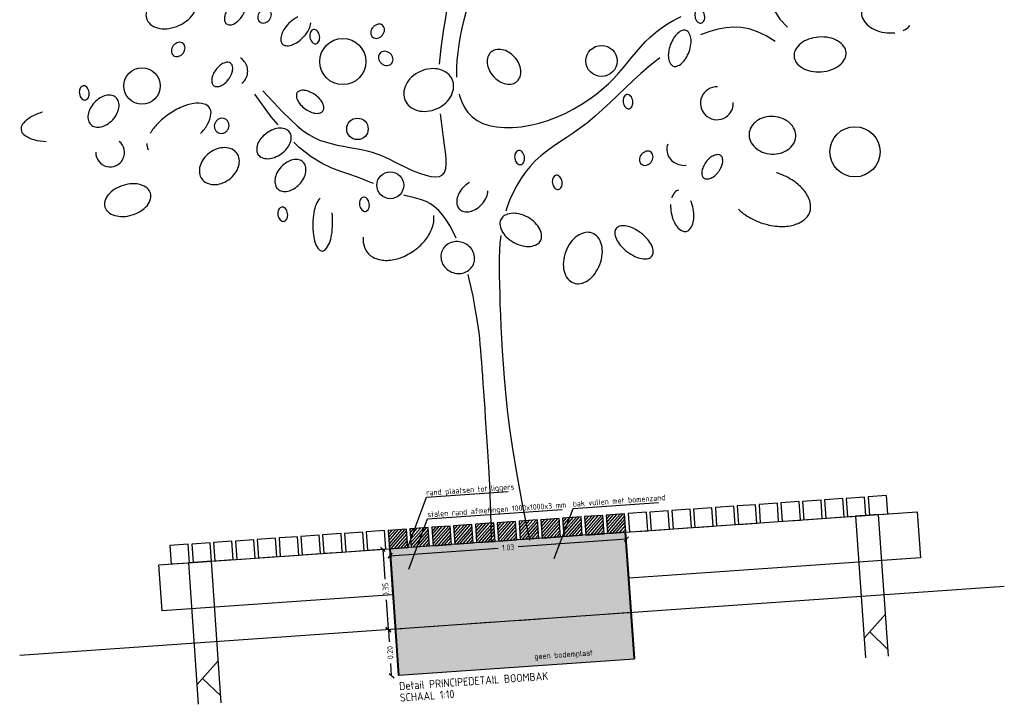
# Model space of a CAD drawing. Extents: x -410 to 7352, y -1401 to 655.
# Tile 172 of 185: x 792.91 to 797.19, y 56.69 to 59.66. Entities that reach past the tile are written whole.
import ezdxf

# ---------------------------------------------------------------- set-up
doc = ezdxf.new("R2010")
doc.units = 0
doc.header["$MEASUREMENT"] = 0
doc.linetypes.add('DASHED', pattern=[0.75, 0.5, -0.25])
for name, color, linetype in [('DT_detail A', 1, 'Continuous'), ('DT_podium', 6, 'Continuous'), ('PR_bomen', 96, 'Continuous')]:
    doc.layers.add(name, color=color, linetype=linetype)
doc.styles.add('JvdL_25 1_010', font='isocp.shx', dxfattribs={"height": 25})
doc.styles.add('JvdL_25 1_010_M', font='isocp.shx', dxfattribs={"height": 0.025})
doc.styles.add('JvdL_25 1_020', font='isocp.shx', dxfattribs={"height": 50})
doc.dimstyles.new('JvdL str_25 1_010 M', dxfattribs={"dimtxt": 0.125, "dimasz": 0.02, "dimexe": 0.18, "dimexo": 0.0625, "dimgap": 0.02, "dimtad": 0, "dimtoh": 1, "dimzin": 0, "dimdsep": 46, "dimtxsty": 'JvdL_25 1_010_M', "dimblk": 'OBLIQUE', "dimcen": 0.02, "dimse1": 1, "dimse2": 1, "dimclrd": 1, "dimclrt": 7, "dimadec": 1, "dimazin": 0, "dimtfac": 1, "dimtofl": 0, "dimtmove": 0, "dimatfit": 3, "dimfxl": 0.18, "dimtolj": 1, "dimtzin": 0, "dimarcsym": 0})

# ---------------------------------------------------------------- blocks, each defined once
blk = doc.blocks.new('boom-z-01')
at = {"layer": 'PR_bomen'}
for points in [[(294.4, 207.06), (295.15, 212.39), (296.59, 220.42), (298.25, 228.41), (300.04, 236.31), (301.86, 244.04), (303.61, 251.53), (305.19, 258.71), (306.52, 265.52), (307.48, 271.89), (307.98, 277.79), (307.91, 283.38), (307.12, 288.83), (305.51, 294.35), (302.94, 300.12), (299.3, 306.34), (294.45, 313.2), (288.27, 320.89)], [(347.9, 283.07), (341.89, 281.11), (336.7, 277.93), (332.24, 273.7), (328.4, 268.6), (325.09, 262.8), (322.22, 256.47), (319.7, 249.8), (317.42, 242.95), (315.32, 236.08), (313.4, 229.24), (311.71, 222.45), (310.29, 215.75), (309.16, 209.17), (308.38, 202.74), (307.96, 196.48), (307.96, 195.08)], [(309.08, 180.57), (309.34, 179.06), (310.79, 173.85), (312.81, 169.02), (315.43, 164.63), (318.68, 160.71), (322.62, 157.32), (327.26, 154.51), (332.64, 152.31), (338.66, 150.72), (345.22, 149.73), (352.2, 149.32), (359.51, 149.48), (367.04, 150.18), (374.67, 151.42), (382.31, 153.17), (389.84, 155.42), (397.22, 158.11), (404.39, 161.19), (411.31, 164.61), (417.92, 168.3), (424.18, 172.22), (430.04, 176.3), (435.44, 180.49), (440.36, 184.73), (444.89, 189.01), (449.11, 193.29), (453.12, 197.53), (457.02, 201.73), (460.92, 205.84), (464.9, 209.85), (469.08, 213.72), (473.52, 217.44), (478.27, 220.97), (483.34, 224.3), (488.75, 227.42), (494.51, 230.3), (500.64, 232.92)], [(602.48, 261.29), (594.23, 256.32), (587.61, 251.58), (582.77, 246.9), (579.83, 242.09), (578.94, 236.96), (580.23, 231.31), (583.82, 224.97), (589.87, 217.74)], [(578.4, 206.27), (571.22, 211.59), (564.26, 215.58), (557.48, 218.37), (550.84, 220.09), (544.3, 220.86), (537.8, 220.82), (531.31, 220.09), (524.79, 218.79), (518.19, 217.03), (516.12, 216.34)], [(154.62, 165.24), (149.28, 172.56), (136.9, 192.52)], [(143.78, 194.81), (152.13, 184.57), (159.24, 176.06), (165.35, 169.08), (170.67, 163.44), (175.44, 158.92), (179.87, 155.32), (184.18, 152.46), (188.6, 150.11), (193.3, 148.12), (198.25, 146.38), (203.35, 144.85), (208.52, 143.47), (213.66, 142.18), (218.69, 140.93), (223.52, 139.64), (228.07, 138.27), (232.27, 136.77), (236.18, 135.13), (239.89, 133.36), (243.48, 131.46), (247.05, 129.45), (250.67, 127.34), (254.45, 125.11), (258.46, 122.8), (262.75, 120.41), (267.23, 118.08), (271.76, 115.96), (276.19, 114.18), (280.38, 112.89), (284.21, 112.24), (287.52, 112.37), (290.18, 113.44), (292.1, 115.53), (293.34, 118.6), (294.02, 122.54), (294.25, 127.24), (294.13, 132.6), (293.79, 138.53), (293.33, 144.91), (292.86, 151.64), (292.49, 158.64), (292.28, 164.92)], [(480.5, 199.3), (477.36, 197.32), (470.41, 192.52), (463.46, 187.31), (456.5, 181.8), (449.56, 176.1), (442.65, 170.34), (435.8, 164.64), (429.02, 159.13), (422.33, 153.93), (415.75, 149.16), (409.3, 144.9), (402.99, 141.07), (396.84, 137.54), (390.88, 134.19), (385.13, 130.87), (379.6, 127.48), (374.32, 123.87), (369.31, 119.93), (364.58, 115.55), (360.15, 110.77), (356.04, 105.64), (352.25, 100.23), (348.81, 94.6), (345.71, 88.8), (342.99, 82.89), (341.52, 79.18)], [(231.61, 110.21), (228.66, 111.72), (223.35, 114.35), (217.63, 117.01), (211.44, 119.64), (204.71, 122.33), (197.38, 125.59), (189.37, 130.05), (180.62, 136.35), (171.07, 145.11), (166.99, 149.75)], [(298.05, 59.38), (295.97, 64.81), (293.51, 70.31), (290.85, 75.33), (288.01, 79.82), (284.98, 83.75), (281.78, 87.07), (278.39, 89.78), (274.85, 91.96), (271.16, 93.73), (267.35, 95.22), (263.42, 96.53), (259.41, 97.79), (256.5, 98.74)], [(335.79, 59.09), (335.76, 58.95), (334.72, 52.74), (333.88, 46.33), (333.22, 39.66), (332.69, 32.7), (332.23, 25.37), (331.82, 17.64), (331.45, 9.48), (331.12, 0.88), (330.83, -8.19), (330.6, -17.73), (330.42, -27.78), (330.29, -38.33), (330.23, -49.41), (330.24, -61.12), (330.44, -73.87), (330.94, -88.14), (331.86, -104.42), (333.33, -123.2), (335.45, -144.98), (338.36, -170.24), (342.17, -199.46)], [(310.06, -198.32), (310.82, -182.56), (311.39, -168.65), (311.8, -156.33), (312.07, -145.34), (312.23, -135.45), (312.32, -126.39), (312.35, -117.92), (312.36, -109.78), (312.36, -101.77), (312.36, -93.89), (312.36, -86.19), (312.36, -78.72), (312.36, -71.54), (312.36, -64.69), (312.36, -58.22), (312.36, -52.18), (312.35, -46.6), (312.33, -41.38), (312.28, -36.38), (312.19, -31.48), (312.03, -26.56), (311.79, -21.48), (311.46, -16.12), (311.02, -10.35), (310.45, -4.08), (309.75, 2.62), (308.91, 9.64), (307.91, 16.87), (306.75, 24.21), (306.07, 28)]]:
    blk.add_lwpolyline(points, dxfattribs=at)
for points in [[(50.41, 261.36, 0.137189), (53.89, 256.69, 0.107012), (60.57, 253.5, 0.081035), (68.34, 252.95, 0.069007), (77.22, 255.02, 0.069007), (85.21, 259.44, 0.081035), (90.61, 265.04, 0.107012), (93.43, 271.89, 0.137189), (92.88, 277.68, 0.137189), (89.41, 282.35, 0.107012), (82.72, 285.55, 0.081035), (74.96, 286.09, 0.069007), (66.07, 284.02, 0.069007), (58.09, 279.61, 0.081035), (52.69, 274, 0.107012), (49.86, 267.15, 0.137189)], [(117.1, 253.35, 0.159642), (119.36, 252.41, 0.106357), (122.95, 252.89, 0.071152), (126.39, 254.7, 0.057465), (129.92, 257.95, 0.057465), (132.63, 261.92, 0.071152), (133.93, 265.59, 0.106357), (133.88, 269.21, 0.159642), (132.62, 271.31, 0.159642), (130.35, 272.26, 0.106357), (126.76, 271.78, 0.071152), (123.32, 269.96, 0.057465), (119.79, 266.71, 0.057465), (117.09, 262.74, 0.071152), (115.79, 259.08, 0.106357), (115.83, 255.45, 0.159642)], [(154.13, 262.67, 0.12013), (152.39, 263.65, 0.10498), (150.12, 263.78, 0.088868), (147.9, 263.04, 0.080081), (145.86, 261.44, 0.080081), (144.42, 259.28, 0.088868), (143.83, 257.02, 0.10498), (144.14, 254.77, 0.12013), (145.24, 253.1, 0.12013), (146.98, 252.13, 0.10498), (149.24, 251.99, 0.088868), (151.46, 252.74, 0.080081), (153.51, 254.34, 0.080081), (154.95, 256.49, 0.088868), (155.53, 258.76, 0.10498), (155.22, 261.01, 0.12013)], [(186.6, 237.15, 0.068406), (187.14, 234.76, 0.080565), (188.16, 232.96, 0.107059), (189.7, 231.71, 0.138226), (191.21, 231.42, 0.138226), (192.66, 231.96, 0.107059), (193.97, 233.44, 0.080565), (194.68, 235.39, 0.068406), (194.81, 237.83, 0.068406), (194.28, 240.21, 0.080565), (193.25, 242.02, 0.107059), (191.71, 243.26, 0.138226), (190.2, 243.55, 0.138226), (188.76, 243.01, 0.107059), (187.45, 241.54, 0.080565), (186.73, 239.59, 0.068406)], [(248.49, 243.1, 0.12013), (246.75, 244.07, 0.10498), (244.49, 244.21, 0.088868), (242.27, 243.46, 0.080081), (240.22, 241.87, 0.080081), (238.78, 239.71, 0.088868), (238.2, 237.44, 0.10498), (238.5, 235.19, 0.12013), (239.6, 233.53, 0.12013), (241.34, 232.56, 0.10498), (243.61, 232.42, 0.088868), (245.83, 233.17, 0.080081), (247.87, 234.76, 0.080081), (249.31, 236.92, 0.088868), (249.9, 239.19, 0.10498), (249.59, 241.44, 0.12013)], [(79.35, 239.54, 0.12013), (77.61, 240.51, 0.10498), (75.34, 240.65, 0.088868), (73.12, 239.9, 0.080081), (71.08, 238.31, 0.080081), (69.64, 236.15, 0.088868), (69.05, 233.88, 0.10498), (69.36, 231.63, 0.12013), (70.46, 229.97, 0.12013), (72.2, 229, 0.10498), (74.46, 228.86, 0.088868), (76.68, 229.61, 0.080081), (78.73, 231.2, 0.080081), (80.17, 233.36, 0.088868), (80.75, 235.63, 0.10498), (80.45, 237.88, 0.12013)], [(512.43, 231.81, 0.068406), (512.96, 229.42, 0.080565), (513.99, 227.62, 0.107059), (515.52, 226.38, 0.138226), (517.04, 226.08, 0.138226), (518.48, 226.62, 0.107059), (519.79, 228.1, 0.080565), (520.51, 230.05, 0.068406), (520.64, 232.49, 0.068406), (520.1, 234.87, 0.080565), (519.08, 236.68, 0.107059), (517.54, 237.92, 0.138226), (516.03, 238.22, 0.138226), (514.58, 237.68, 0.107059), (513.27, 236.2, 0.080565), (512.56, 234.25, 0.068406)], [(102.74, 202.09, 0.159642), (105, 201.15, 0.106357), (108.59, 201.63, 0.071152), (112.03, 203.44, 0.057465), (115.56, 206.69, 0.057465), (118.27, 210.66, 0.071152), (119.57, 214.33, 0.106357), (119.52, 217.95, 0.159642), (118.26, 220.05, 0.159642), (116, 221, 0.106357), (112.4, 220.52, 0.071152), (108.97, 218.7, 0.057465), (105.43, 215.45, 0.057465), (102.73, 211.48, 0.071152), (101.43, 207.82, 0.106357), (101.47, 204.19, 0.159642)], [(244.51, 219.44, 0.113604), (243.45, 217.58, 0.10352), (243.24, 215.25, 0.091859), (243.95, 212.96, 0.085029), (245.52, 210.91, 0.085029), (247.68, 209.5, 0.091859), (250.01, 208.97, 0.10352), (252.32, 209.35, 0.113604), (254.09, 210.55, 0.113604), (255.16, 212.4, 0.10352), (255.37, 214.73, 0.091859), (254.66, 217.02, 0.085029), (253.09, 219.07, 0.085029), (250.93, 220.48, 0.091859), (248.59, 221.02, 0.10352), (246.28, 220.64, 0.113604)], [(491.25, 191.54, 0.167783), (494.31, 191.29, 0.105344), (498.6, 193.43, 0.067753), (502.18, 197.16, 0.053911), (505.41, 202.78, 0.053911), (507.37, 208.97, 0.067753), (507.7, 214.12, 0.105344), (506.36, 218.73, 0.167783), (504.11, 220.81, 0.167783), (501.06, 221.06, 0.105344), (496.76, 218.93, 0.067753), (493.18, 215.2, 0.053911), (489.95, 209.58, 0.053911), (488, 203.39, 0.067753), (487.67, 198.23, 0.105344), (489, 193.62, 0.167783)], [(-11.03, 203.33, 0.068406), (-10.5, 200.95, 0.080565), (-9.47, 199.15, 0.107059), (-7.93, 197.9, 0.138226), (-6.42, 197.61, 0.138226), (-4.98, 198.15, 0.107059), (-3.67, 199.63, 0.080565), (-2.95, 201.58, 0.068406), (-2.82, 204.02, 0.068406), (-3.35, 206.4, 0.080565), (-4.38, 208.21, 0.107059), (-5.92, 209.45, 0.138226), (-7.43, 209.74, 0.138226), (-8.87, 209.2, 0.107059), (-10.18, 207.72, 0.080565), (-10.9, 205.77, 0.068406)], [(338.22, 213.97, 0.129618), (335.47, 210.31, 0.10641), (334.51, 204.86, 0.084496), (335.69, 199.21, 0.073625), (338.99, 193.48, 0.073625), (343.8, 188.95, 0.084496), (349.02, 186.49, 0.10641), (354.55, 186.16, 0.129618), (358.74, 187.99, 0.129618), (361.48, 191.64, 0.10641), (362.45, 197.1, 0.084496), (361.27, 202.74, 0.073625), (357.97, 208.48, 0.073625), (353.16, 213.01, 0.084496), (347.94, 215.46, 0.10641), (342.41, 215.79, 0.129618)], [(-3.13, 176.52, 0.137543), (0.26, 174.44, 0.107029), (5.32, 174.12, 0.080874), (10.4, 175.76, 0.068801), (15.52, 179.35, 0.068801), (19.48, 184.19, 0.080874), (21.49, 189.13, 0.107029), (21.55, 194.21, 0.137543), (19.74, 197.74, 0.137543), (16.34, 199.82, 0.107029), (11.28, 200.14, 0.080874), (6.21, 198.5, 0.068801), (1.08, 194.91, 0.068801), (-2.88, 190.07, 0.080874), (-4.89, 185.13, 0.107029), (-4.95, 180.06, 0.137543)], [(263.15, 178.34, 0.118265), (266.67, 173.06, 0.104604), (273.07, 169.22, 0.089726), (280.85, 168.02, 0.081449), (289.55, 169.68, 0.081449), (297.26, 174.03, 0.089726), (302.43, 179.98, 0.104604), (304.84, 187.05, 0.118265), (304.1, 193.35, 0.118265), (300.59, 198.63, 0.104604), (294.19, 202.47, 0.089726), (286.4, 203.67, 0.081449), (277.7, 202.01, 0.081449), (269.99, 197.66, 0.089726), (264.83, 191.71, 0.104604), (262.42, 184.64, 0.118265)], [(593.57, 192.78, 0.139888), (595.08, 187.5, 0.107118), (600.03, 182.39, 0.079813), (606.85, 179.27, 0.067459), (615.63, 178.08, 0.067459), (624.4, 179.27, 0.079813), (631.22, 182.39, 0.107118), (636.17, 187.5, 0.139888), (637.68, 192.78, 0.139888), (636.17, 198.07, 0.107118), (631.22, 203.18, 0.079813), (624.4, 206.3, 0.067459), (615.63, 207.48, 0.067459), (606.85, 206.3, 0.079813), (600.03, 203.18, 0.107118), (595.08, 198.07, 0.139888)], [(172.7, 191.41, 0.164439), (171.75, 188.95, 0.105805), (172.42, 184.97, 0.069136), (174.57, 181.19, 0.055336), (178.32, 177.29, 0.055336), (182.83, 174.31, 0.069136), (186.93, 172.88, 0.105805), (190.97, 172.94, 0.164439), (193.22, 174.32, 0.164439), (194.17, 176.78, 0.105805), (193.49, 180.76, 0.069136), (191.35, 184.53, 0.055336), (187.59, 188.43, 0.055336), (183.08, 191.41, 0.069136), (178.98, 192.84, 0.105805), (174.95, 192.79, 0.164439)], [(102.25, 171.58, 0.092364), (101.06, 169.31, 0.095739), (100.8, 166.85, 0.100933), (101.49, 164.5, 0.10494), (103, 162.68, 0.10494), (105.12, 161.64, 0.100933), (107.57, 161.53, 0.095739), (109.9, 162.37, 0.092364), (111.82, 164.06, 0.092364), (113.01, 166.33, 0.095739), (113.27, 168.8, 0.100933), (112.58, 171.15, 0.10494), (111.07, 172.96, 0.10494), (108.95, 174, 0.100933), (106.5, 174.11, 0.095739), (104.17, 173.27, 0.092364)], [(446.85, 164.01, 0.068406), (447.38, 161.63, 0.080565), (448.41, 159.82, 0.107059), (449.94, 158.58, 0.138226), (451.46, 158.29, 0.138226), (452.9, 158.83, 0.107059), (454.21, 160.31, 0.080565), (454.92, 162.26, 0.068406), (455.05, 164.69, 0.068406), (454.52, 167.08, 0.080565), (453.5, 168.88, 0.107059), (451.96, 170.13, 0.138226), (450.45, 170.42, 0.138226), (449, 169.88, 0.107059), (447.69, 168.4, 0.080565), (446.98, 166.45, 0.068406)], [(136.17, 141.35, 0.141943), (139.13, 138.68, 0.107163), (144.21, 137.43, 0.078888), (149.69, 138.15, 0.066314), (155.67, 140.83, 0.066314), (160.75, 144.98, 0.078888), (163.85, 149.56, 0.107163), (165.01, 154.66, 0.141943), (163.94, 158.5, 0.141943), (160.99, 161.17, 0.107163), (155.91, 162.41, 0.078888), (150.43, 161.69, 0.066314), (144.45, 159.02, 0.066314), (139.37, 154.86, 0.078888), (136.27, 150.29, 0.107163), (135.11, 145.19, 0.141943)], [(87.17, 124.21, 0.12573), (91, 120.58, 0.105919), (96.96, 118.76, 0.086286), (103.4, 119.32, 0.076174), (110.11, 122.25, 0.076174), (115.63, 127.04, 0.086286), (118.91, 132.62, 0.105919), (119.83, 138.78, 0.12573), (118.2, 143.8, 0.12573), (114.37, 147.43, 0.105919), (108.41, 149.25, 0.086286), (101.97, 148.69, 0.076174), (95.26, 145.76, 0.076174), (89.74, 140.97, 0.086286), (86.46, 135.39, 0.105919), (85.54, 129.23, 0.12573)], [(551.1, 129.92, 0.119655), (551.79, 123.91, 0.104887), (555.45, 118.08, 0.089087), (561.21, 113.94, 0.080426), (568.74, 111.74, 0.080426), (576.57, 112.02, 0.089087), (583.17, 114.61, 0.104887), (588.16, 119.36, 0.119655), (590.31, 125.02, 0.119655), (589.62, 131.04, 0.104887), (585.95, 136.87, 0.089087), (580.2, 141.01, 0.080426), (572.67, 143.21, 0.080426), (564.83, 142.93, 0.089087), (558.23, 140.33, 0.104887), (553.25, 135.58, 0.119655)], [(150.61, 111.33, 0.137543), (154, 109.25, 0.107029), (159.06, 108.93, 0.080874), (164.14, 110.57, 0.068801), (169.27, 114.16, 0.068801), (173.23, 119, 0.080874), (175.24, 123.94, 0.107029), (175.3, 129.02, 0.137543), (173.48, 132.55, 0.137543), (170.09, 134.63, 0.107029), (165.02, 134.95, 0.080874), (159.95, 133.31, 0.068801), (154.82, 129.72, 0.068801), (150.86, 124.88, 0.080874), (148.85, 119.94, 0.107029), (148.79, 114.87, 0.137543)], [(352.19, 123.25, 0.068406), (352.72, 120.87, 0.080565), (353.75, 119.06, 0.107059), (355.28, 117.82, 0.138226), (356.8, 117.53, 0.138226), (358.24, 118.07, 0.107059), (359.55, 119.55, 0.080565), (360.26, 121.5, 0.068406), (360.39, 123.94, 0.068406), (359.86, 126.32, 0.080565), (358.83, 128.13, 0.107059), (357.3, 129.37, 0.138226), (355.79, 129.66, 0.138226), (354.34, 129.12, 0.107059), (353.03, 127.64, 0.080565), (352.32, 125.69, 0.068406)], [(3.85, 106.25, 0.143006), (6.22, 102, 0.107174), (11.66, 98.57, 0.078411), (18.32, 97.26, 0.065733), (26.37, 98.02, 0.065733), (33.95, 100.84, 0.078411), (39.38, 104.92, 0.107174), (42.77, 110.38, 0.143006), (43.06, 115.23, 0.143006), (40.69, 119.47, 0.107174), (35.26, 122.91, 0.078411), (28.6, 124.22, 0.065733), (20.54, 123.46, 0.065733), (12.97, 120.64, 0.078411), (7.54, 116.56, 0.107174), (4.14, 111.1, 0.143006)], [(467.49, 120.31, 0.12013), (465.75, 121.28, 0.10498), (463.49, 121.42, 0.088868), (461.27, 120.67, 0.080081), (459.22, 119.08, 0.080081), (457.78, 116.92, 0.088868), (457.2, 114.65, 0.10498), (457.5, 112.4, 0.12013), (458.6, 110.74, 0.12013), (460.34, 109.77, 0.10498), (462.61, 109.63, 0.088868), (464.82, 110.38, 0.080081), (466.87, 111.97, 0.080081), (468.31, 114.13, 0.088868), (468.89, 116.4, 0.10498), (468.59, 118.65, 0.12013)], [(510.43, 95.45, 0.159642), (512.69, 94.51, 0.106357), (516.28, 94.99, 0.071152), (519.72, 96.8, 0.057465), (523.25, 100.05, 0.057465), (525.96, 104.02, 0.071152), (527.26, 107.69, 0.106357), (527.21, 111.31, 0.159642), (525.95, 113.41, 0.159642), (523.69, 114.36, 0.106357), (520.09, 113.88, 0.071152), (516.66, 112.06, 0.057465), (513.12, 108.81, 0.057465), (510.42, 104.84, 0.071152), (509.12, 101.18, 0.106357), (509.17, 97.55, 0.159642)], [(382.45, 100.12, 0.068406), (382.99, 97.74, 0.080565), (384.01, 95.93, 0.107059), (385.55, 94.69, 0.138226), (387.06, 94.4, 0.138226), (388.51, 94.94, 0.107059), (389.82, 96.41, 0.080565), (390.53, 98.36, 0.068406), (390.66, 100.8, 0.068406), (390.13, 103.19, 0.080565), (389.1, 104.99, 0.107059), (387.57, 106.23, 0.138226), (386.05, 106.53, 0.138226), (384.61, 105.99, 0.107059), (383.3, 104.51, 0.080565), (382.59, 102.56, 0.068406)], [(149.21, 89.44, 0.068406), (149.74, 87.06, 0.080565), (150.77, 85.25, 0.107059), (152.31, 84.01, 0.138226), (153.82, 83.72, 0.138226), (155.27, 84.26, 0.107059), (156.58, 85.74, 0.080565), (157.29, 87.69, 0.068406), (157.42, 90.13, 0.068406), (156.89, 92.51, 0.080565), (155.86, 94.32, 0.107059), (154.32, 95.56, 0.138226), (152.81, 95.85, 0.138226), (151.37, 95.31, 0.107059), (150.06, 93.83, 0.080565), (149.34, 91.88, 0.068406)], [(218.65, 93, 0.068406), (219.18, 90.62, 0.080565), (220.21, 88.81, 0.107059), (221.75, 87.57, 0.138226), (223.26, 87.28, 0.138226), (224.7, 87.82, 0.107059), (226.01, 89.3, 0.080565), (226.73, 91.25, 0.068406), (226.86, 93.69, 0.068406), (226.33, 96.07, 0.080565), (225.3, 97.88, 0.107059), (223.76, 99.12, 0.138226), (222.25, 99.41, 0.138226), (220.81, 98.87, 0.107059), (219.5, 97.39, 0.080565), (218.78, 95.44, 0.068406)], [(337.04, 72.87, 0.136748), (335.83, 68.96, 0.106989), (336.91, 63.14, 0.081235), (340.4, 57.57, 0.069264), (346.45, 52.36, 0.069264), (353.69, 49.01, 0.081235), (360.21, 48.13, 0.106989), (365.96, 49.55, 0.136748), (369.02, 52.27, 0.136748), (370.23, 56.18, 0.106989), (369.15, 62.01, 0.081235), (365.66, 67.58, 0.069264), (359.61, 72.78, 0.069264), (352.36, 76.14, 0.081235), (345.85, 77.01, 0.106989), (340.1, 75.59, 0.136748)], [(433.48, 58.08, 0.171149), (432.15, 54.79, 0.10482), (433.07, 49.18, 0.066379), (436.03, 43.8, 0.052521), (441.27, 38.08, 0.052521), (447.58, 33.57, 0.066379), (453.28, 31.28, 0.10482), (458.97, 31.05, 0.171149), (462.07, 32.78, 0.171149), (463.4, 36.06, 0.10482), (462.49, 41.68, 0.066379), (459.52, 47.06, 0.052521), (454.28, 52.78, 0.052521), (447.97, 57.28, 0.066379), (442.27, 59.57, 0.10482), (436.58, 59.81, 0.171149)], [(292.18, 31.14, 0.09159), (297.6, 29.49, 0.09536), (303.04, 29.92, 0.101225), (307.84, 32.36, 0.105802), (311.12, 36.35, 0.105802), (312.48, 41.33, 0.101225), (311.7, 46.66, 0.09536), (308.91, 51.34, 0.09159), (304.43, 54.82, 0.09159), (299.01, 56.46, 0.09536), (293.57, 56.04, 0.101225), (288.77, 53.6, 0.105802), (285.49, 49.61, 0.105802), (284.13, 44.63, 0.101225), (284.91, 39.3, 0.09536), (287.7, 34.62, 0.09159)], [(413.06, 55.63, 0.136494), (407.35, 56.56, 0.106975), (400.4, 54.22, 0.081351), (394.51, 49.26, 0.069413), (389.65, 41.68, 0.069413), (387.05, 33.05, 0.081351), (387.11, 25.36, 0.106975), (389.86, 18.56, 0.136494), (394.28, 14.81, 0.136494), (399.99, 13.89, 0.106975), (406.94, 16.23, 0.081351), (412.83, 21.19, 0.069413), (417.69, 28.77, 0.069413), (420.29, 37.4, 0.081351), (420.23, 45.09, 0.106975), (417.48, 51.89, 0.136494)]]:
    blk.add_lwpolyline(points, format="xyb", close=True, dxfattribs=at)
for points in [[(177.56, 255.05, 0.039916), (174.78, 253.78, 0.053911), (169.49, 250.03, 0.053911), (165.13, 245.23, 0.067753), (162.67, 240.68, 0.105344), (161.95, 235.94, 0.167783), (163.12, 233.11, 0.167783)], [(163.12, 233.11, 0.167783), (165.79, 231.6, 0.105344), (170.59, 231.74, 0.067753), (175.4, 233.63, 0.053911), (180.69, 237.38, 0.053911), (185.06, 242.18, 0.067753), (187.51, 246.73, 0.058389), (188.16, 249.33, 0.167783)], [(653.2, 226.25, 0.142002), (653.49, 220.94, 0.107164), (657.15, 214.99, 0.078862), (663.03, 210.53, 0.066282), (671.23, 207.46, 0.066282), (679.95, 206.63, 0.078862)], [(126.65, 202.45, 0.073684), (129.43, 205.13, 0.098496), (131.73, 209.72, 0.098486), (132.09, 214.85, 0.098479), (130.46, 219.72, 0.098479), (127.09, 223.6, 0.004556), (126.89, 223.75, 0.098496)], [(687.18, 208.06, 0.107164), (693.08, 211.81, 0.142002)], [(-43.07, 189.95, 0.055087), (-52.97, 186.6, 0.097958), (-60.67, 180.97, 0.200765), (-62.3, 176.46, 0.200765)], [(88.73, 162.53, 0.062653), (95.27, 170.04, 0.103063), (98.72, 178.53, 0.180518), (97.78, 183.8, 0.180518), (93.62, 187.17, 0.103063), (84.51, 188.24, 0.062653), (74.78, 186.14, 0.048872), (63.23, 180.76, 0.048872), (52.94, 173.24, 0.062653), (46.39, 165.73, 0.103063)], [(-62.3, 176.46, 0.200765), (-60.24, 172.12, 0.097958), (-52.02, 167.26, 0.055087), (-41.85, 164.89, 0.041914)], [(42.94, 157.23, 0.180518), (43.88, 151.96, 0.180518)], [(481.96, 126.06, 0.106316), (480.86, 120.94, 0.107566)], [(480.86, 120.94, 0.107566), (481.98, 115.77, 0.101798), (485.28, 111.26, 0.094579), (490.12, 108.31, 0.090039), (495.97, 107.25, 0.00456), (496.27, 107.25, 0.094579)], [(185.7, 101.21, 0.093559), (181.92, 96, 0.050225), (179.56, 89.34, 0.037702), (178.02, 80.06, 0.037702), (177.89, 70.65, 0.050225), (179.04, 63.67, 0.093559), (181.83, 57.87, 0.214758), (184.36, 56.45, 0.214758)], [(312.51, 105.56, 0.006249), (312.14, 105.37, 0.068801), (307.01, 101.78, 0.068801), (303.05, 96.94, 0.080874), (301.04, 92, 0.107029), (300.98, 86.93, 0.137543), (302.8, 83.39, 0.137543)], [(302.8, 83.39, 0.137543), (306.19, 81.31, 0.107029), (311.25, 81, 0.080874), (316.33, 82.63, 0.068801), (321.45, 86.22, 0.068801), (325.42, 91.06, 0.080874), (327.43, 96, 0.028976), (327.66, 97.37, 0.137543)], [(537.67, 67.17, 0.0483), (543.29, 61.9, 0.062287), (555.81, 54.53, 0.062287), (569.76, 50.46, 0.075496), (581.77, 50.37, 0.107068), (592.36, 54.3, 0.149579), (597.66, 60.53, 0.149579), (598.56, 68.66, 0.107068), (594.16, 79.06, 0.075496), (585.86, 87.74, 0.062287), (573.34, 95.11, 0.006855), (571.86, 95.73, 0.075496)], [(184.36, 56.45, 0.214758), (187.11, 57.4, 0.093559), (190.89, 62.62, 0.050225), (193.25, 69.28, 0.037702), (194.79, 78.56, 0.037702), (194.92, 87.97, 0.050225)], [(488.21, 86.66, 0.166958), (485.13, 85.18, 0.105463), (482.2, 80.75, 0.068092)], [(221.94, 53.18, 0.137298), (228.2, 47.46, 0.107017), (238.65, 44.73, 0.080985), (249.93, 46.1, 0.068943), (262.09, 51.52, 0.068943), (272.31, 60.04, 0.080985), (278.51, 69.56, 0.103082), (280.67, 79.75, 0.137298)], [(480.86, 75.19, 0.054258), (480.91, 68.02, 0.054258), (482.51, 61.03, 0.068092), (485.09, 55.92, 0.105463), (488.96, 52.28, 0.166958), (492.29, 51.55, 0.166958), (495.37, 53.03, 0.105463), (498.29, 57.46, 0.068092), (499.64, 63.02, 0.054258), (499.58, 70.19, 0.054258), (497.99, 77.18, 0.068092)], [(219.89, 65.76, 0.043606), (219.56, 61.33, 0.137298), (221.94, 53.18, 0.137298)]]:
    blk.add_lwpolyline(points, format="xyb", dxfattribs=at)
for centre, radius in [((212.95, 214.82), 19.48), ((42.2, 206.12), 15.35), ((431.03, 200.13), 13.17), ((221.33, 157.3), 9.05), ((639.31, 108.7), 21.2), ((245.62, 107.88), 11.37)]:
    blk.add_circle(centre, radius, dxfattribs=at)
for centre, radius, start, end in [((525.78, 157.68), 13.91, 84.17042, 358.74239), ((11.44, 151.87), 12.13, 174.9233, 46.57388)]:
    blk.add_arc(centre, radius, start, end, dxfattribs=at)
blk = doc.blocks.new('_Oblique')
at = {"color": 0, "linetype": 'ByBlock', "lineweight": -2}
blk.add_line((-0.5, -0.5), (0.5, 0.5), dxfattribs=at)
blk = doc.blocks.new('*D320')
at = {"layer": 'Defpoints', "color": 0, "transparency": 16777216}
for p in [(794.5139, 57.0114), (794.5424, 57.0133), (794.5563, 56.8138)]:
    blk.add_point(p, dxfattribs=at)
at = {"layer": 'DT_podium', "color": 1, "lineweight": -2, "transparency": 16777216}
for p, q in [((794.5139, 57.0114), (794.5176, 56.9583)), ((794.5278, 56.8118), (794.5241, 56.8649))]:
    blk.add_line(p, q, dxfattribs=at)
at = {"layer": 'DT_podium', "color": 1, "lineweight": -2, "transparency": 16777216, "xscale": 0.02, "yscale": 0.02, "zscale": 0.02}
for p, rotation in [((794.5139, 57.0114), 93.99140256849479), ((794.5278, 56.8118), 273.9914025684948)]:
    blk.add_blockref('_Oblique', p, dxfattribs=dict(at, rotation=rotation))
at = {"layer": 'DT_podium', "color": 7, "transparency": 16777216, "insert": (794.5209, 56.9116), "char_height": 0.025, "attachment_point": 5, "rotation": 93.9914, "style": 'JvdL_25 1_010_M'}
blk.add_mtext('\\A1;0.20', dxfattribs=at)
blk = doc.blocks.new('*D321')
at = {"layer": 'Defpoints', "color": 0, "transparency": 16777216}
for p in [(794.4896, 57.3605), (794.518, 57.3625), (794.5424, 57.0133)]:
    blk.add_point(p, dxfattribs=at)
at = {"layer": 'DT_podium', "color": 1, "lineweight": -2, "transparency": 16777216}
for p, q in [((794.4896, 57.3605), (794.4986, 57.2308)), ((794.5139, 57.0114), (794.5049, 57.141))]:
    blk.add_line(p, q, dxfattribs=at)
at = {"layer": 'DT_podium', "color": 1, "lineweight": -2, "transparency": 16777216, "xscale": 0.02, "yscale": 0.02, "zscale": 0.02}
for p, rotation in [((794.4896, 57.3605), 93.99140256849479), ((794.5139, 57.0114), 273.9914025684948)]:
    blk.add_blockref('_Oblique', p, dxfattribs=dict(at, rotation=rotation))
at = {"layer": 'DT_podium', "color": 7, "transparency": 16777216, "insert": (794.5017, 57.1859), "char_height": 0.025, "attachment_point": 5, "rotation": 93.9914, "style": 'JvdL_25 1_010_M'}
blk.add_mtext('\\A1;0.35', dxfattribs=at)
blk = doc.blocks.new('*D322')
at = {"layer": 'Defpoints', "color": 0, "transparency": 16777216}
for p in [(795.5477, 57.404), (795.5838, 56.8855), (794.5563, 56.8138)]:
    blk.add_point(p, dxfattribs=at)
at = {"layer": 'DT_podium', "color": 1, "lineweight": -2, "transparency": 16777216}
for p, q in [((795.5477, 57.404), (795.077, 57.3712)), ((794.5202, 57.3323), (794.9908, 57.3651))]:
    blk.add_line(p, q, dxfattribs=at)
at = {"layer": 'DT_podium', "color": 1, "lineweight": -2, "transparency": 16777216, "xscale": 0.02, "yscale": 0.02, "zscale": 0.02}
for p, rotation in [((795.5477, 57.404), 3.991402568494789), ((794.5202, 57.3323), 183.9914025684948)]:
    blk.add_blockref('_Oblique', p, dxfattribs=dict(at, rotation=rotation))
at = {"layer": 'DT_podium', "color": 7, "transparency": 16777216, "insert": (795.0339, 57.3682), "char_height": 0.025, "attachment_point": 5, "rotation": 3.9914, "style": 'JvdL_25 1_010_M'}
blk.add_mtext('\\A1;1.03', dxfattribs=at)

msp = doc.modelspace()

# ---------------------------------------------------------------- hatches: boundary and pattern name
at = {"layer": 'DT_podium'}
h = msp.add_hatch(dxfattribs=at)
h.set_pattern_fill('LINE', color=256, scale=0.1, angle=45, style=0)
h.set_pattern_definition([(48.991, (795.081096, 57.402171), (-0.0075461, 0.0065617), [])])
h.paths.add_polyline_path([(795.0867, 57.4022), (795.1665, 57.4077), (795.1609, 57.4875), (795.0811, 57.482)])
h = msp.add_hatch(dxfattribs=at)
h.set_pattern_fill('LINE', color=256, scale=0.1, angle=45, style=0)
h.set_pattern_definition([(48.991, (795.175865, 57.408784), (-0.0075461, 0.0065617), [])])
h.paths.add_polyline_path([(795.1814, 57.4088), (795.2612, 57.4144), (795.2557, 57.4942), (795.1759, 57.4886)])
h = msp.add_hatch(dxfattribs=at)
h.set_pattern_fill('LINE', color=256, scale=0.1, angle=45, style=0)
h.set_pattern_definition([(48.991, (795.270635, 57.415396), (-0.0075461, 0.0065617), [])])
h.paths.add_polyline_path([(795.2762, 57.4154), (795.356, 57.421), (795.3504, 57.5008), (795.2706, 57.4952)])
h = msp.add_hatch(dxfattribs=at)
h.set_pattern_fill('LINE', color=256, scale=0.1, angle=45, style=0)
h.set_pattern_definition([(48.991, (795.365405, 57.422009), (-0.0075461, 0.0065617), [])])
h.paths.add_polyline_path([(795.371, 57.422), (795.4508, 57.4276), (795.4452, 57.5074), (795.3654, 57.5018)])
h = msp.add_hatch(dxfattribs=at)
h.set_pattern_fill('LINE', color=256, scale=0.1, angle=45, style=0)
h.set_pattern_definition([(48.991, (795.460174, 57.428622), (-0.0075461, 0.0065617), [])])
h.paths.add_polyline_path([(795.4657, 57.4286), (795.5455, 57.4342), (795.54, 57.514), (795.4602, 57.5084)])
h = msp.add_hatch(dxfattribs=at)
h.set_pattern_fill('LINE', color=256, scale=0.1, angle=45, style=0)
h.set_pattern_definition([(48.991, (794.512478, 57.362495), (-0.0075461, 0.0065617), [])])
h.paths.add_polyline_path([(794.518, 57.3625), (794.5979, 57.3681), (794.5923, 57.4479), (794.5125, 57.4423)])
h = msp.add_hatch(dxfattribs=at)
h.set_pattern_fill('LINE', color=256, scale=0.1, angle=45, style=0)
h.set_pattern_definition([(48.991, (794.607248, 57.369108), (-0.0075461, 0.0065617), [])])
h.paths.add_polyline_path([(794.6128, 57.3691), (794.6926, 57.3747), (794.6871, 57.4545), (794.6072, 57.4489)])
h = msp.add_hatch(dxfattribs=at)
h.set_pattern_fill('LINE', color=256, scale=0.1, angle=45, style=0)
h.set_pattern_definition([(48.991, (794.702018, 57.375721), (-0.0075461, 0.0065617), [])])
h.paths.add_polyline_path([(794.7076, 57.3757), (794.7874, 57.3813), (794.7818, 57.4611), (794.702, 57.4555)])
h = msp.add_hatch(dxfattribs=at)
h.set_pattern_fill('LINE', color=256, scale=0.1, angle=45, style=0)
h.set_pattern_definition([(48.991, (794.796787, 57.382333), (-0.0075461, 0.0065617), [])])
h.paths.add_polyline_path([(794.8024, 57.3823), (794.8822, 57.3879), (794.8766, 57.4677), (794.7968, 57.4621)])
h = msp.add_hatch(dxfattribs=at)
h.set_pattern_fill('LINE', color=256, scale=0.1, angle=45, style=0)
h.set_pattern_definition([(48.991, (794.891557, 57.388946), (-0.0075461, 0.0065617), [])])
h.paths.add_polyline_path([(794.8971, 57.3889), (794.9769, 57.3945), (794.9714, 57.4743), (794.8916, 57.4688)])
h = msp.add_hatch(dxfattribs=at)
h.set_pattern_fill('LINE', color=256, scale=0.1, angle=45, style=0)
h.set_pattern_definition([(48.991, (794.986326, 57.395558), (-0.0075461, 0.0065617), [])])
h.paths.add_polyline_path([(794.9919, 57.3956), (795.0717, 57.4011), (795.0661, 57.4809), (794.9863, 57.4754)])
for color, points in [(254, [(794.5593, 56.814), (795.5808, 56.8853), (795.5426, 57.434), (794.521, 57.3627)]), (253, [(795.5808, 56.8853), (795.5838, 56.8855), (795.5455, 57.4342), (795.5426, 57.434)]), (253, [(794.5563, 56.8138), (794.5593, 56.814), (794.521, 57.3627), (794.518, 57.3625)])]:
    msp.add_hatch(color=color, dxfattribs=at).paths.add_polyline_path(points)

# ---------------------------------------------------------------- linework, layer by layer
at = {"layer": 'DT_detail A', "flags": 128}
for points in [[(794.5979, 57.3681), (794.6793, 57.586), (795.0337, 57.6107)], [(794.6028, 57.274), (794.6843, 57.492), (795.268, 57.5327)], [(795.2345, 57.32), (795.316, 57.5379), (795.6863, 57.5638)]]:
    msp.add_lwpolyline(points, dxfattribs=at)
at = {"layer": 'DT_detail A', "color": 6, "flags": 128}
for points in [[(796.673, 57.0781), (796.5798, 56.974)], [(796.6045, 57.0016), (796.6834, 56.9255)], [(793.775, 56.8759), (793.6819, 56.7718)], [(793.7066, 56.7994), (793.7854, 56.7233)]]:
    msp.add_lwpolyline(points, dxfattribs=at)
at = {"layer": 'DT_podium'}
for points in [[(796.3187, 57.4881), (796.3985, 57.4937), (796.3929, 57.5735), (796.3131, 57.5679)], [(796.4134, 57.4947), (796.4932, 57.5003), (796.4877, 57.5801), (796.4079, 57.5746)], [(796.5082, 57.5014), (796.588, 57.5069), (796.5824, 57.5867), (796.5026, 57.5812)], [(796.603, 57.508), (796.6828, 57.5135), (796.6772, 57.5933), (796.5974, 57.5878)], [(795.6553, 57.4418), (795.7351, 57.4474), (795.7295, 57.5272), (795.6497, 57.5217)], [(795.7501, 57.4485), (795.8299, 57.454), (795.8243, 57.5338), (795.7445, 57.5283)], [(795.8448, 57.4551), (795.9246, 57.4606), (795.9191, 57.5404), (795.8393, 57.5349)], [(795.9396, 57.4617), (796.0194, 57.4673), (796.0138, 57.5471), (795.934, 57.5415)], [(796.0344, 57.4683), (796.1142, 57.4739), (796.1086, 57.5537), (796.0288, 57.5481)], [(796.1291, 57.4749), (796.2089, 57.4805), (796.2034, 57.5603), (796.1236, 57.5547)], [(796.2239, 57.4815), (796.3037, 57.4871), (796.2981, 57.5669), (796.2183, 57.5613)], [(795.0867, 57.4022), (795.1665, 57.4077), (795.1609, 57.4875), (795.0811, 57.482)], [(795.1814, 57.4088), (795.2612, 57.4144), (795.2557, 57.4942), (795.1759, 57.4886)], [(795.2762, 57.4154), (795.356, 57.421), (795.3504, 57.5008), (795.2706, 57.4952)], [(795.371, 57.422), (795.4508, 57.4276), (795.4452, 57.5074), (795.3654, 57.5018)], [(795.4657, 57.4286), (795.5455, 57.4342), (795.54, 57.514), (795.4602, 57.5084)], [(796.8252, 57.323), (795.5595, 57.2347), (795.5455, 57.4342), (796.8113, 57.5225)], [(795.5605, 57.4352), (795.6403, 57.4408), (795.6347, 57.5206), (795.5549, 57.515)], [(794.4233, 57.3559), (794.5031, 57.3615), (794.4975, 57.4413), (794.4177, 57.4357)], [(794.518, 57.3625), (794.5979, 57.3681), (794.5923, 57.4479), (794.5125, 57.4423)], [(794.6128, 57.3691), (794.6926, 57.3747), (794.6871, 57.4545), (794.6072, 57.4489)], [(794.7076, 57.3757), (794.7874, 57.3813), (794.7818, 57.4611), (794.702, 57.4555)], [(794.8024, 57.3823), (794.8822, 57.3879), (794.8766, 57.4677), (794.7968, 57.4621)], [(794.8971, 57.3889), (794.9769, 57.3945), (794.9714, 57.4743), (794.8916, 57.4688)], [(794.9919, 57.3956), (795.0717, 57.4011), (795.0661, 57.4809), (794.9863, 57.4754)], [(793.8547, 57.3162), (793.9345, 57.3218), (793.9289, 57.4016), (793.8491, 57.396)], [(793.9494, 57.3228), (794.0292, 57.3284), (794.0237, 57.4082), (793.9439, 57.4026)], [(794.0442, 57.3294), (794.124, 57.335), (794.1184, 57.4148), (794.0386, 57.4092)], [(794.139, 57.336), (794.2188, 57.3416), (794.2132, 57.4214), (794.1334, 57.4159)], [(794.2337, 57.3427), (794.3135, 57.3482), (794.308, 57.428), (794.2282, 57.4225)], [(794.3285, 57.3493), (794.4083, 57.3548), (794.4027, 57.4346), (794.3229, 57.4291)], [(794.5593, 56.814), (795.5808, 56.8853), (795.5426, 57.434), (794.521, 57.3627)], [(794.532, 57.163), (793.5311, 57.0931), (793.5172, 57.2927), (794.518, 57.3625)], [(793.5704, 57.2964), (793.6502, 57.3019), (793.6446, 57.3817), (793.5648, 57.3762)], [(793.6651, 57.303), (793.7449, 57.3085), (793.7394, 57.3884), (793.6596, 57.3828)], [(793.7599, 57.3096), (793.8397, 57.3152), (793.8341, 57.395), (793.7543, 57.3894)]]:
    msp.add_lwpolyline(points, close=True, dxfattribs=at)
for points in [[(796.6857, 56.8964), (796.6429, 57.5108), (796.5431, 57.5038), (796.586, 56.8894)], [(793.7878, 56.6942), (793.7449, 57.3085), (793.6452, 57.3016), (793.688, 56.6872)], [(797.1891, 57.198), (792.9122, 56.8996)]]:
    msp.add_lwpolyline(points, dxfattribs=at)
at = {"layer": 'DT_podium', "color": 2}
for points in [[(795.5808, 56.8853), (795.5838, 56.8855), (795.5455, 57.4342), (795.5426, 57.434)], [(794.5563, 56.8138), (794.5593, 56.814), (794.521, 57.3627), (794.518, 57.3625)]]:
    msp.add_lwpolyline(points, close=True, dxfattribs=at)
at = {"layer": 'DT_podium', "color": 2, "linetype": 'DASHED', "ltscale": 0.1}
msp.add_lwpolyline([(795.5699, 57.085), (794.5454, 57.0136)], dxfattribs=at)

# ---------------------------------------------------------------- block references
at = {"layer": 'DT_podium', "xscale": 0.005140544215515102, "yscale": 0.005140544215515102, "zscale": 0.005140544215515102, "rotation": 3.991402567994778}
msp.add_blockref('boom-z-01', (793.3008, 58.2995), dxfattribs=at)

# ---------------------------------------------------------------- texts
at = {"layer": 'DT_detail A', "style": 'JvdL_25 1_010'}
for s, p in [('rand plaatsen tot liggers', (794.6788, 57.593)), ('bak vullen met bomenzand', (795.3155, 57.545)), ('stalen rand afmetingen 1000x1000x3 mm ', (794.6838, 57.499)), ('geen bodemplaat', (795.1487, 56.8818))]:
    msp.add_text(s, height=0.025, rotation=3.9914, dxfattribs=at).set_placement(p)
at = {"layer": 'DT_detail A', "color": 2, "style": 'JvdL_25 1_020'}
for s, p in [('Detail PRINCIPEDETAIL BOOMBAK', (794.5616, 56.7482)), ('SCHAAL 1:10', (794.5651, 56.6982))]:
    msp.add_text(s, height=0.035, rotation=3.9891, dxfattribs=at).set_placement(p)

# ---------------------------------------------------------------- dimensions: what is measured, and where the dimension line sits
at = {"layer": 'DT_podium'}
for base, p1, p2, angle, picture, middle in [((795.5477, 57.404), (794.5563, 56.8138), (795.5838, 56.8855), 3.9914, '*D322', (795.0339, 57.3682)), ((794.4896, 57.3605), (794.5424, 57.0133), (794.518, 57.3625), 93.9914, '*D321', (794.5017, 57.1859)), ((794.5139, 57.0114), (794.5563, 56.8138), (794.5424, 57.0133), 93.9914, '*D320', (794.5209, 56.9116))]:
    dim = msp.add_linear_dim(base=base, p1=p1, p2=p2, angle=angle, dimstyle='JvdL str_25 1_010 M', dxfattribs=at)
    dim.commit()
    dim.dimension.update_dxf_attribs({"geometry": picture, "text_midpoint": middle})

doc.saveas('drawing.dxf')
